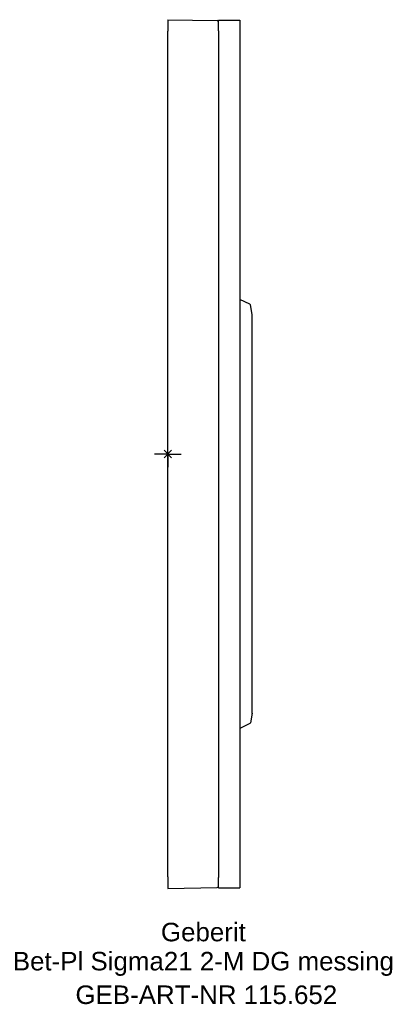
# Model space of a CAD drawing. Header units: millimetres. Extents: x -28 to 42, y -104 to 82.
import ezdxf
from ezdxf.enums import TextEntityAlignment as Align

# ---------------------------------------------------------------- set-up
doc = ezdxf.new("R2010")
doc.units = ezdxf.units.MM
doc.layers.get('0').update_dxf_attribs({"linetype": 'CONTINUOUS'})
for name, color, linetype, lineweight in [('Arbeitspunkt(DIN)', 7, 'CONTINUOUS', 25), ('GEB-ART-NR', 1, 'CONTINUOUS', 18), ('GEB-BEZUG', 2, 'CONTINUOUS', 25), ('GEB-TEXT', 5, 'CONTINUOUS', 18)]:
    doc.layers.add(name, color=color, linetype=linetype, lineweight=lineweight)
doc.layers.add('GEB-KONTUR-A', color=5, linetype='CONTINUOUS')
doc.styles.get("Standard").update_dxf_attribs({"font": 'arial.ttf'})

# ---------------------------------------------------------------- blocks, each defined once
blk = doc.blocks.new('Einfügepunkt')
at = {"layer": 'GEB-BEZUG'}
for p, q in [((-0.71, -0.71), (0.71, 0.71)), ((-0.71, 0.71), (0.71, -0.71))]:
    blk.add_line(p, q, dxfattribs=at)

msp = doc.modelspace()

# ---------------------------------------------------------------- linework, layer by layer
at = {"layer": 'Arbeitspunkt(DIN)', "ltscale": 5}
for q in [(0, 2.5), (-2.5, 0), (0, -2.5), (2.5, 0)]:
    msp.add_line((0, 0), q, dxfattribs=at)
at = {"layer": 'GEB-KONTUR-A', "ltscale": 5}
for p, q in [((0, 82.09), (0, 79.92)), ((0, 82.09), (9.31, 81.93)), ((9.6, 80), (9.6, 82)), ((9.6, 82), (13.6, 82)), ((13.6, 82), (13.6, 80)), ((0, -79.92), (0, 79.92)), ((9.6, 80), (9.6, -80)), ((13.6, 80), (13.6, -80)), ((15.52, 28.34), (13.6, 29.24)), ((15.95, 26.4), (15.63, 28.2)), ((15.95, -48.97), (15.95, 26.37)), ((15.95, -49), (15.63, -50.8)), ((15.52, -50.94), (13.6, -51.84)), ((0, -79.92), (0, -82.09)), ((9.6, -82), (9.6, -80)), ((13.6, -80), (13.6, -82)), ((0, -82.09), (9.31, -81.93)), ((9.6, -82), (13.6, -82))]:
    msp.add_line(p, q, dxfattribs=at)
for centre, radius, start, end in [((9.3, 81.63), 0.3, 0, 89), ((15.43, 28.16), 0.2, 10, 65), ((15.75, 26.37), 0.2, 0, 10), ((15.75, -48.97), 0.2, 350, 0), ((15.43, -50.76), 0.2, 295, 350), ((9.3, -81.63), 0.3, 271, 0)]:
    msp.add_arc(centre, radius, start, end, dxfattribs=at)

# ---------------------------------------------------------------- block references
at = {"ltscale": 5}
msp.add_blockref('Einfügepunkt', (0, 0), dxfattribs=at)

# ---------------------------------------------------------------- texts
at = {"layer": 'GEB-ART-NR'}
msp.add_text('GEB-ART-NR 115.652', height=3.5, dxfattribs=at).set_placement((7.28, -103.94), align=Align.CENTER)
at = {"layer": 'GEB-TEXT'}
for s, p in [('Geberit', (6.72, -92.09)), ('Bet-Pl Sigma21 2-M DG messing', (6.72, -97.59))]:
    msp.add_text(s, height=3.5, dxfattribs=at).set_placement(p, align=Align.CENTER)

doc.saveas('drawing.dxf')
